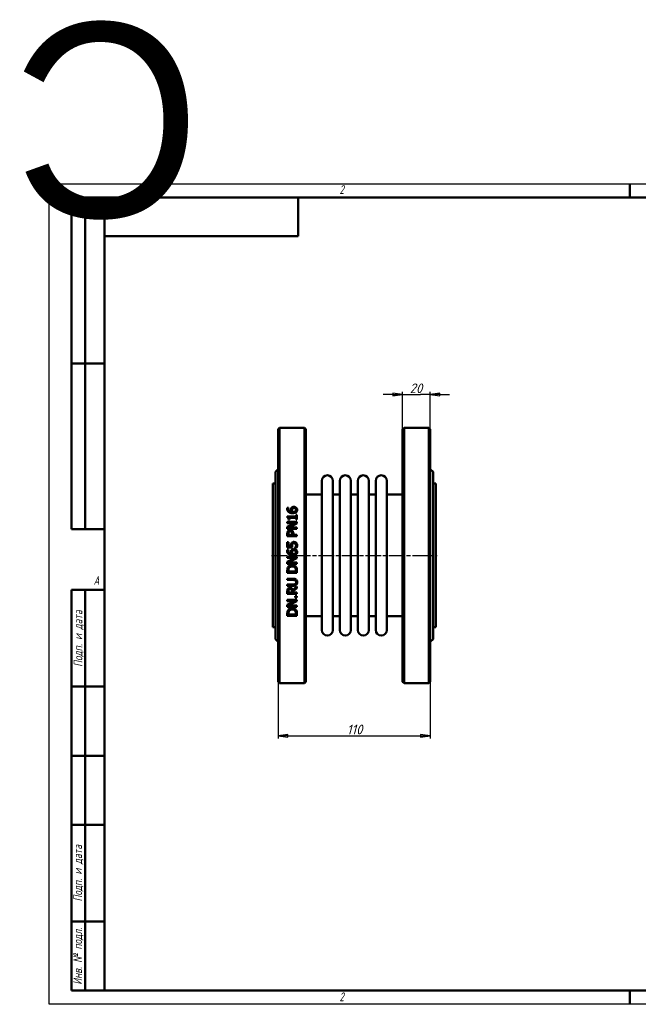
# Model space of a CAD drawing. Header units: millimetres. Extents: x -917 to 2465, y -139 to 713.
# Tile 2 of 4: x -21 to 426, y 0 to 713. Entities that reach past the tile are written whole.
import ezdxf
from ezdxf.enums import TextEntityAlignment as Align

# ---------------------------------------------------------------- set-up
doc = ezdxf.new("R2018")
doc.units = ezdxf.units.MM
doc.header["$LTSCALE"] = 2
doc.linetypes.add('CHAIN', pattern=[0.7087, 0.4724, -0.0591, 0.1181, -0.0591])
for name, color, linetype, lineweight in [('Видимый контур (ГОСТ)', 7, 'Continuous', 50), ('Кромка (ГОСТ)', 7, 'Continuous', 50), ('Обозначение (ГОСТ)', 7, 'Continuous', 25), ('Осевая линия (ГОСТ)', 7, 'Continuous', 25), ('Размер (ГОСТ)', 7, 'Continuous', 25), ('Эскизная геометрия (ГОСТ)', 7, 'Continuous', 50)]:
    doc.layers.add(name, color=color, linetype=linetype, lineweight=lineweight)
doc.styles.add('Альтернативный текст (ГОСТ)', font='arial.ttf', dxfattribs={"width": 0.8})
doc.styles.add('Обычный текст (ГОСТ)', font='GOST Common Italic.ttf')
doc.dimstyles.new('Обычный (ГОСТ)', dxfattribs={"dimscale": 2, "dimtxt": 3.5, "dimasz": 3.5, "dimexe": 1, "dimexo": 0, "dimgap": 0.5, "dimtad": 1, "dimtxsty": 'Обычный текст (ГОСТ)', "dimblk": 'Filled-1', "dimcen": 0.09, "dimdle": 15, "dimclrd": 256, "dimclre": 256, "dimclrt": 256, "dimazin": 2, "dimtfac": 0.714286, "dimtdec": 3, "dimtmove": 0, "dimatfit": 3, "dimfxl": 1, "dimtolj": 1, "dimlwd": 25, "dimlwe": 25, "dimarcsym": 0})

# ---------------------------------------------------------------- blocks, each defined once
blk = doc.blocks.new('Рамки ГОСТ - Рамка')
at = {"layer": 'Кромка (ГОСТ)', "lineweight": 25}
for p, q in [((0, 0), (0, 297)), ((0, 297), (420, 297)), ((420, 297), (420, 0)), ((420, 0), (0, 0))]:
    blk.add_line(p, q, dxfattribs=at)
at = {"layer": 'Кромка (ГОСТ)'}
for p, q in [((210, 292), (210, 297)), ((415, 292), (20, 292)), ((20, 292), (20, 5)), ((415, 5), (415, 292)), ((20, 5), (415, 5)), ((210, 5), (210, 0))]:
    blk.add_line(p, q, dxfattribs=at)
at = {"layer": 'Кромка (ГОСТ)', "char_height": 3.17, "attachment_point": 1, "style": 'Альтернативный текст (ГОСТ)'}
for s, insert, width in [('\\fGOST Common|b0|i1;{\\H3.1700;2}', (105, 296.5), 5.2328), ('\\fGOST Common|b0|i1;{\\H3.1700;1}', (315.02, 296.44), 5.2327), ('\\fGOST Common|b0|i1;{\\H3.1700;A}', (16, 155), 5.1335), ('\\fGOST Common|b0|i1;{\\H3.1700;A}', (416, 148.5), 5.0704), ('\\fGOST Common|b0|i1;{\\H3.1700;2}', (104.99, 4.3), 5.2328), ('\\fGOST Common|b0|i1;{\\H3.1700;1}', (315, 4.14), 6.6287)]:
    blk.add_mtext(s, dxfattribs=dict(at, insert=insert, width=width))
blk = doc.blocks.new('ГОСТ - Доп. графы 1')
at = {"layer": 'Эскизная геометрия (ГОСТ)'}
for p, q in [((-12, 0), (-12, 145)), ((-12, 145), (0, 145)), ((-7, 145), (-7, 0)), ((-12, 110), (-7, 110)), ((-7, 110), (0, 110)), ((-12, 85), (-7, 85)), ((-7, 85), (0, 85)), ((-12, 60), (-7, 60)), ((-7, 60), (0, 60)), ((-12, 25), (-7, 25)), ((-7, 25), (0, 25)), ((0, 0), (-12, 0))]:
    blk.add_line(p, q, dxfattribs=at)
at = {"layer": 'Обозначение (ГОСТ)', "char_height": 3.17, "attachment_point": 5, "rotation": 90, "style": 'Альтернативный текст (ГОСТ)'}
for s, insert, width in [('\\fGOST Common|b0|i1;{\\H3.1700;Подп. и дата}', (-9.37, 127.41), 34.7679), ('\\fGOST Common|b0|i1;{\\H3.1700;Подп. и дата}', (-9.5, 42.47), 35.1486), ('\\fGOST Common|b0|i1;{\\H3.1700;Инв. № подл.}', (-9.5, 12.41), 24.9618)]:
    blk.add_mtext(s, dxfattribs=dict(at, insert=insert, width=width))
at = {"layer": 'Обозначение (ГОСТ)', "lineweight": 30, "flags": 17}
for tag, p in [('Подп._и_дата_2', (-3.53, 127.51)), ('Инв._номер_дубликата', (-3.41, 97.47)), ('Взамен_инв._номера', (-3.46, 72.53)), ('Подп._и_дата_1', (-3.42, 42.35)), ('ИНВЕНТАРНЫЙ_НОМЕР', (-3.33, 12.68))]:
    blk.add_attdef(tag, text='', height=3.17, rotation=90, dxfattribs=at).set_placement(p, align=Align.MIDDLE_CENTER)
blk = doc.blocks.new('ГОСТ - Доп. графы 2')
at = {"layer": 'Эскизная геометрия (ГОСТ)'}
for p, q in [((-12, 0), (-12, 120)), ((-12, 120), (0, 120)), ((-7, 0), (-7, 120)), ((-12, 60), (0, 60)), ((0, 0), (-12, 0))]:
    blk.add_line(p, q, dxfattribs=at)
at = {"layer": 'Обозначение (ГОСТ)', "lineweight": 30, "flags": 17}
for tag, p in [('Первичная_применяемость', (-3.65, 90.03)), ('Справочный_номер', (-3.55, 30.02))]:
    blk.add_attdef(tag, text='', height=3.17, rotation=90, dxfattribs=at).set_placement(p, align=Align.MIDDLE_CENTER)
blk = doc.blocks.new('ГОСТ - Доп. графы 3')
at = {"layer": 'Эскизная геометрия (ГОСТ)'}
for p, q in [((0, 0), (70, 0)), ((70, 0), (70, -14)), ((70, -14), (0, -14))]:
    blk.add_line(p, q, dxfattribs=at)
at = {"layer": 'Обозначение (ГОСТ)', "lineweight": 30}
blk.add_attdef('ОБОЗНАЧЕНИЕ', text='', height=5, rotation=180, dxfattribs=at).set_placement((34.94, -6.97), align=Align.MIDDLE_CENTER)
blk = doc.blocks.new('Filled-1')
at = {"color": 0}
for p, q in [((0, 0), (-1, 0.14)), ((-1, 0.14), (-1, -0.14)), ((-1, 0), (0, 0)), ((-1, -0.14), (0, 0))]:
    blk.add_line(p, q, dxfattribs=at)
at = {"color": 0, "flags": 128}
blk.add_lwpolyline([(-1, -0.14), (0, 0), (-1, 0.14), (-1, -0.14)], dxfattribs=at)
at = {"color": 0}
blk.add_solid([(-1, -0.14), (0, 0), (-1, 0.14), (-1, -0.14)], dxfattribs=at)
blk = doc.blocks.new('*D9')
at = {"layer": 'Defpoints', "color": 0, "linetype": 'Continuous', "transparency": 16777216}
for p in [(165.7, 233.45), (275.7, 233.45), (275.7, 194.45)]:
    blk.add_point(p, dxfattribs=at)
at = {"layer": 'Размер (ГОСТ)', "linetype": 'Continuous', "lineweight": 25, "transparency": 16777216}
for p, q in [((165.7, 233.45), (165.7, 192.45)), ((275.7, 233.45), (275.7, 192.45)), ((172.7, 194.45), (268.7, 194.45))]:
    blk.add_line(p, q, dxfattribs=at)
at = {"layer": 'Размер (ГОСТ)', "linetype": 'Continuous', "lineweight": 25, "transparency": 16777216, "xscale": 7, "yscale": 7, "zscale": 7, "rotation": 180}
blk.add_blockref('Filled-1', (165.7, 194.45), dxfattribs=at)
at = {"layer": 'Размер (ГОСТ)', "linetype": 'Continuous', "lineweight": 25, "transparency": 16777216, "xscale": 7, "yscale": 7, "zscale": 7}
blk.add_blockref('Filled-1', (275.7, 194.45), dxfattribs=at)
at = {"layer": 'Размер (ГОСТ)', "linetype": 'Continuous', "lineweight": 25, "transparency": 16777216, "insert": (215.36, 202.45), "char_height": 7, "attachment_point": 1, "style": 'Обычный текст (ГОСТ)'}
blk.add_mtext('\\A1;110', dxfattribs=at)
blk = doc.blocks.new('*D14')
at = {"layer": 'Defpoints', "color": 0, "linetype": 'Continuous', "transparency": 16777216}
for p in [(275.7, 441.45), (255.7, 416.45), (275.7, 416.45)]:
    blk.add_point(p, dxfattribs=at)
at = {"layer": 'Размер (ГОСТ)', "linetype": 'Continuous', "lineweight": 25, "transparency": 16777216}
for p, q in [((255.7, 416.45), (255.7, 443.45)), ((275.7, 416.45), (275.7, 443.45)), ((248.7, 441.45), (241.7, 441.45)), ((255.7, 441.45), (262.7, 441.45)), ((262.7, 441.45), (268.7, 441.45)), ((275.7, 441.45), (268.7, 441.45)), ((282.7, 441.45), (289.7, 441.45))]:
    blk.add_line(p, q, dxfattribs=at)
at = {"layer": 'Размер (ГОСТ)', "linetype": 'Continuous', "lineweight": 25, "transparency": 16777216, "xscale": 7, "yscale": 7, "zscale": 7}
blk.add_blockref('Filled-1', (255.7, 441.45), dxfattribs=at)
at = {"layer": 'Размер (ГОСТ)', "linetype": 'Continuous', "lineweight": 25, "transparency": 16777216, "xscale": 7, "yscale": 7, "zscale": 7, "rotation": 180}
blk.add_blockref('Filled-1', (275.7, 441.45), dxfattribs=at)
at = {"layer": 'Размер (ГОСТ)', "linetype": 'Continuous', "lineweight": 25, "transparency": 16777216, "insert": (260.8, 449.45), "char_height": 7, "attachment_point": 1, "style": 'Обычный текст (ГОСТ)'}
blk.add_mtext('\\A1;20', dxfattribs=at)

msp = doc.modelspace()

# ---------------------------------------------------------------- linework, layer by layer
at = {"layer": 'Видимый контур (ГОСТ)'}
for p, q in [((165.697, 416.453), (166.697, 417.453)), ((165.697, 416.453), (165.697, 233.453)), ((166.697, 232.453), (166.697, 417.453)), ((166.697, 417.453), (184.697, 417.453)), ((184.697, 417.453), (184.697, 232.453)), ((185.697, 416.453), (184.697, 417.453)), ((185.697, 233.453), (185.697, 416.453)), ((255.697, 416.453), (256.697, 417.453)), ((255.697, 233.453), (255.697, 416.453)), ((256.697, 417.453), (274.697, 417.453)), ((256.697, 417.453), (256.697, 232.453)), ((274.697, 232.453), (274.697, 417.453)), ((275.697, 416.453), (274.697, 417.453)), ((275.697, 416.453), (275.697, 233.453)), ((163.697, 385.453), (165.697, 387.453)), ((163.697, 385.453), (163.697, 264.453)), ((277.697, 385.453), (275.697, 387.453)), ((277.697, 385.453), (277.697, 264.453)), ((197.197, 270.953), (197.197, 378.953)), ((205.197, 270.953), (205.197, 378.953)), ((210.197, 270.953), (210.197, 378.953)), ((218.197, 270.953), (218.197, 378.953)), ((223.197, 270.953), (223.197, 378.953)), ((231.197, 270.953), (231.197, 378.953)), ((236.197, 270.953), (236.197, 378.953)), ((244.197, 270.953), (244.197, 378.953)), ((161.697, 272.953), (161.697, 376.953)), ((161.697, 376.953), (163.697, 376.953)), ((277.697, 376.953), (279.697, 376.953)), ((279.697, 272.953), (279.697, 376.953)), ((185.697, 368.953), (196.197, 368.953)), ((206.197, 368.953), (209.197, 368.953)), ((219.197, 368.953), (222.197, 368.953)), ((232.197, 368.953), (235.197, 368.953)), ((245.197, 368.953), (255.697, 368.953)), ((172.204, 359.522), (173.106, 359.522)), ((173.106, 359.482), (173.106, 359.522)), ((172.216, 353.174), (172.216, 352.448)), ((172.216, 353.174), (178.524, 353.174)), ((173.832, 351.001), (173.191, 351.001)), ((173.832, 351.001), (173.832, 352.272)), ((178.524, 352.272), (173.832, 352.272)), ((178.524, 354.416), (178.524, 353.174)), ((178.524, 354.416), (179.238, 354.416)), ((178.524, 352.272), (178.524, 351.001)), ((179.238, 351.001), (178.524, 351.001)), ((179.238, 351.001), (179.238, 354.416)), ((172.238, 349.231), (179.238, 349.231)), ((172.238, 349.231), (172.238, 348.364)), ((177.781, 348.364), (172.238, 348.364)), ((177.781, 348.364), (172.238, 345.544)), ((172.238, 345.544), (172.238, 344.223)), ((179.238, 344.223), (172.238, 344.223)), ((173.203, 345.09), (179.238, 348.188)), ((173.203, 345.09), (179.238, 345.09)), ((179.238, 348.188), (179.238, 349.231)), ((179.238, 344.223), (179.238, 345.09)), ((172.238, 340.671), (172.238, 338.913)), ((179.238, 338.913), (172.238, 338.913)), ((173.044, 339.843), (173.044, 340.615)), ((173.044, 339.843), (175.835, 339.843)), ((175.835, 340.479), (175.835, 339.843)), ((176.629, 339.843), (176.629, 340.632)), ((176.629, 339.843), (179.238, 339.843)), ((179.238, 338.913), (179.238, 339.843)), ((172.204, 329.02), (173.106, 329.02)), ((172.238, 334.658), (172.238, 330.818)), ((172.238, 334.658), (173.061, 334.658)), ((175.846, 330.818), (172.238, 330.818)), ((173.061, 331.72), (173.061, 334.658)), ((173.061, 331.72), (174.927, 331.72)), ((173.106, 328.98), (173.106, 329.02)), ((177.996, 330.597), (177.996, 330.529)), ((178.989, 330.529), (177.996, 330.529)), ((172.238, 323.983), (179.238, 323.983)), ((172.238, 323.983), (172.238, 323.115)), ((177.781, 323.115), (172.238, 323.115)), ((177.781, 323.115), (172.238, 320.295)), ((173.203, 319.842), (179.238, 322.939)), ((179.238, 322.939), (179.238, 323.983)), ((172.238, 320.295), (172.238, 318.974)), ((179.238, 318.974), (172.238, 318.974)), ((172.238, 314.039), (172.238, 312.445)), ((173.044, 313.375), (173.044, 314.084)), ((173.203, 319.842), (179.238, 319.842)), ((178.433, 314.084), (178.433, 313.375)), ((179.238, 318.974), (179.238, 319.842)), ((179.238, 312.445), (179.238, 314.056)), ((179.238, 312.445), (172.238, 312.445)), ((172.238, 308.105), (172.238, 307.175)), ((172.238, 308.105), (176.606, 308.105)), ((176.629, 307.175), (172.238, 307.175)), ((173.044, 313.375), (178.433, 313.375)), ((172.238, 303.97), (176.606, 303.97)), ((172.238, 303.97), (172.238, 303.039)), ((176.606, 303.039), (172.238, 303.039)), ((179.238, 302.569), (176.192, 300.078)), ((176.453, 299.148), (179.238, 301.36)), ((179.238, 301.36), (179.238, 302.569)), ((172.238, 298.955), (172.238, 297.151)), ((179.238, 297.151), (172.238, 297.151)), ((172.238, 292.817), (172.238, 291.949)), ((172.238, 292.817), (179.238, 292.817)), ((173.044, 298.082), (173.044, 299.006)), ((173.044, 298.082), (175.676, 298.082)), ((175.676, 298.898), (175.676, 298.082)), ((176.453, 298.082), (176.453, 299.148)), ((176.453, 298.082), (179.238, 298.082)), ((177.9, 295.54), (179.238, 295.54)), ((177.9, 295.54), (177.9, 294.417)), ((179.238, 294.417), (177.9, 294.417)), ((179.238, 297.151), (179.238, 298.082)), ((179.238, 294.417), (179.238, 295.54)), ((179.238, 291.774), (179.238, 292.817)), ((177.781, 291.949), (172.238, 289.13)), ((177.781, 291.949), (172.238, 291.949)), ((172.238, 289.13), (172.238, 287.808)), ((179.238, 287.808), (172.238, 287.808)), ((173.203, 288.676), (179.238, 291.774)), ((173.203, 288.676), (179.238, 288.676)), ((179.238, 287.808), (179.238, 288.676)), ((172.238, 282.873), (172.238, 281.279)), ((179.238, 281.279), (172.238, 281.279)), ((173.044, 282.21), (173.044, 282.919)), ((173.044, 282.21), (178.433, 282.21)), ((178.433, 282.919), (178.433, 282.21)), ((179.238, 281.279), (179.238, 282.89)), ((185.697, 280.953), (196.197, 280.953)), ((206.197, 280.953), (209.197, 280.953)), ((219.197, 280.953), (222.197, 280.953)), ((232.197, 280.953), (235.197, 280.953)), ((245.197, 280.953), (255.697, 280.953)), ((161.697, 272.953), (163.697, 272.953)), ((277.697, 272.953), (279.697, 272.953)), ((163.697, 264.453), (165.697, 262.453)), ((277.697, 264.453), (275.697, 262.453)), ((165.697, 233.453), (166.697, 232.453)), ((166.697, 232.453), (184.697, 232.453)), ((185.697, 233.453), (184.697, 232.453)), ((255.697, 233.453), (256.697, 232.453)), ((256.697, 232.453), (274.697, 232.453)), ((275.697, 233.453), (274.697, 232.453))]:
    msp.add_line(p, q, dxfattribs=at)
for centre, radius, start, end in [((201.197, 378.953), 4, 0, 180), ((214.197, 378.953), 4, 0, 180), ((227.197, 378.953), 4, 0, 180), ((240.197, 378.953), 4, 0, 180), ((196.197, 369.953), 1, 270, 0), ((206.197, 369.953), 1, 180, 270), ((209.197, 369.953), 1, 270, 0), ((219.197, 369.953), 1, 180, 270), ((222.197, 369.953), 1, 270, 0), ((232.197, 369.953), 1, 180, 270), ((235.197, 369.953), 1, 270, 0), ((245.197, 369.953), 1, 180, 270), ((196.197, 279.953), 1, 0, 90), ((206.197, 279.953), 1, 90, 180), ((209.197, 279.953), 1, 0, 90), ((219.197, 279.953), 1, 90, 180), ((222.197, 279.953), 1, 0, 90), ((232.197, 279.953), 1, 90, 180), ((235.197, 279.953), 1, 0, 90), ((245.197, 279.953), 1, 90, 180), ((201.197, 270.953), 4, 180, 0), ((214.197, 270.953), 4, 180, 0), ((227.197, 270.953), 4, 180, 0), ((240.197, 270.953), 4, 180, 0)]:
    msp.add_arc(centre, radius, start, end, dxfattribs=at)
for points, knots in [([(172.108, 358.727), (172.108, 358.814), (172.11, 358.902), (172.133, 359.272), (172.174, 359.431), (172.204, 359.522)], [0, 0, 0, 0, 0.02802502, 0.02802502, 0.11964855, 0.11964855, 0.11964855, 0.11964855]), ([(173.237, 356.356), (172.976, 356.542), (172.759, 356.766), (172.465, 357.207), (172.342, 357.434), (172.149, 358.051), (172.108, 358.39), (172.108, 358.727)], [0, 0, 0, 0, 0.09824502, 0.09824502, 0.16624234, 0.16624234, 0.24220547, 0.24220547, 0.24220547, 0.24220547]), ([(173.106, 359.482), (173.064, 359.401), (173.03, 359.3), (172.946, 359.006), (172.919, 358.816), (172.919, 358.603)], [0, 0, 0, 0, 0.02911385, 0.02911385, 0.098908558, 0.098908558, 0.098908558, 0.098908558]), ([(172.919, 358.603), (172.919, 358.337), (172.96, 358.074), (173.151, 357.608), (173.281, 357.415), (173.596, 357.105), (173.808, 356.941), (174.485, 356.662), (174.876, 356.588), (175.256, 356.555)], [0, 0, 0, 0, 0.08538406, 0.08538406, 0.16004028, 0.16004028, 0.22238582, 0.22238582, 0.28904435, 0.28904435, 0.28904435, 0.28904435]), ([(174.768, 358.013), (174.768, 358.146), (174.775, 358.281), (174.799, 358.48), (174.81, 358.547), (174.851, 358.746), (174.888, 358.861), (175.011, 359.12), (175.093, 359.248), (175.182, 359.368)], [0, 0, 0, 0, 0.04288456, 0.04288456, 0.06437866, 0.06437866, 0.10815606, 0.10815606, 0.15498704, 0.15498704, 0.15498704, 0.15498704]), ([(175.256, 356.555), (175.16, 356.693), (175.075, 356.837), (174.899, 357.203), (174.855, 357.364), (174.79, 357.614), (174.768, 357.813), (174.768, 358.013)], [0, 0, 0, 0, 0.05269155, 0.05269155, 0.12828179, 0.12828179, 0.38944735, 0.38944735, 0.38944735, 0.38944735]), ([(175.182, 359.368), (175.277, 359.495), (175.388, 359.609), (175.68, 359.834), (175.841, 359.912), (176.133, 360.025), (176.304, 360.067), (176.64, 360.118), (176.805, 360.129), (176.969, 360.129)], [0, 0, 0, 0, 0.04988144, 0.04988144, 0.11390367, 0.11390367, 0.1944168, 0.1944168, 0.26928335, 0.26928335, 0.26928335, 0.26928335]), ([(175.789, 358.699), (175.722, 358.613), (175.67, 358.52), (175.554, 358.202), (175.546, 357.939), (175.546, 357.803)], [0, 0, 0, 0, 0.03419039, 0.03419039, 0.10833028, 0.10833028, 0.10833028, 0.10833028]), ([(175.546, 357.803), (175.546, 357.679), (175.556, 357.555), (175.601, 357.305), (175.636, 357.182), (175.746, 356.885), (175.831, 356.716), (175.931, 356.555)], [0, 0, 0, 0, 0.03978022, 0.03978022, 0.08146799, 0.08146799, 0.14234425, 0.14234425, 0.14234425, 0.14234425]), ([(177.009, 359.176), (176.832, 359.176), (176.649, 359.161), (176.332, 359.087), (176.214, 359.038), (175.986, 358.904), (175.88, 358.809), (175.789, 358.699)], [0, 0, 0, 0, 0.05298557, 0.05298557, 0.09811986, 0.09811986, 0.15370601, 0.15370601, 0.15370601, 0.15370601]), ([(175.931, 356.555), (175.997, 356.551), (176.063, 356.547), (176.155, 356.542), (176.235, 356.538), (176.374, 356.538)], [0, 0, 0, 0, 0.019767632, 0.019767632, 0.027673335, 0.027673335, 0.027673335, 0.027673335]), ([(176.374, 356.538), (176.624, 356.538), (176.889, 356.55), (177.572, 356.653), (177.82, 356.772), (178.069, 356.913), (178.151, 356.97), (178.223, 357.037)], [0, 0, 0, 0, 0.07513925, 0.07513925, 0.20736208, 0.20736208, 0.27764824, 0.27764824, 0.27764824, 0.27764824]), ([(176.969, 360.129), (177.158, 360.129), (177.345, 360.112), (177.917, 360), (178.197, 359.857), (178.504, 359.666), (178.622, 359.575), (178.728, 359.47)], [0, 0, 0, 0, 0.05647198, 0.05647198, 0.17538173, 0.17538173, 0.261266, 0.261266, 0.261266, 0.261266]), ([(178.62, 357.911), (178.62, 358.086), (178.591, 358.259), (178.459, 358.562), (178.37, 358.685), (178.172, 358.87), (178.047, 358.967), (177.717, 359.094), (177.579, 359.126), (177.299, 359.167), (177.153, 359.176), (177.009, 359.176)], [0, 0, 0, 0, 0.05628577, 0.05628577, 0.10524012, 0.10524012, 0.14030862, 0.14030862, 0.16311072, 0.16311072, 0.18642809, 0.18642809, 0.18642809, 0.18642809]), ([(178.223, 357.037), (178.315, 357.119), (178.398, 357.212), (178.486, 357.354), (178.542, 357.449), (178.608, 357.699), (178.62, 357.804), (178.62, 357.911)], [0, 0, 0, 0, 0.038112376, 0.038112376, 0.052546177, 0.052546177, 0.062676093, 0.062676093, 0.062676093, 0.062676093]), ([(178.728, 359.47), (178.867, 359.336), (178.987, 359.189), (179.152, 358.917), (179.232, 358.764), (179.358, 358.35), (179.386, 358.128), (179.386, 357.905)], [0, 0, 0, 0, 0.06017167, 0.06017167, 0.1007236, 0.1007236, 0.14413865, 0.14413865, 0.14413865, 0.14413865]), ([(179.386, 357.905), (179.386, 357.75), (179.373, 357.596), (179.315, 357.291), (179.271, 357.144), (179.158, 356.886), (179.095, 356.775), (178.942, 356.558), (178.852, 356.456), (178.751, 356.362)], [0, 0, 0, 0, 0.04962549, 0.04962549, 0.09900707, 0.09900707, 0.13976934, 0.13976934, 0.18285895, 0.18285895, 0.18285895, 0.18285895]), ([(173.191, 351.001), (173.191, 351.204), (173.179, 351.422), (173.099, 351.845), (173.036, 351.991), (172.918, 352.167), (172.853, 352.23), (172.703, 352.328), (172.623, 352.364), (172.435, 352.421), (172.325, 352.439), (172.216, 352.448)], [0, 0, 0, 0, 0.06343508, 0.06343508, 0.13438536, 0.13438536, 0.18789812, 0.18789812, 0.23790281, 0.23790281, 0.30021586, 0.30021586, 0.30021586, 0.30021586]), ([(176.164, 355.59), (175.815, 355.59), (175.464, 355.611), (174.539, 355.742), (174.151, 355.879), (173.681, 356.076), (173.45, 356.203), (173.237, 356.356)], [0, 0, 0, 0, 0.10454147, 0.10454147, 0.28052485, 0.28052485, 0.47230178, 0.47230178, 0.47230178, 0.47230178]), ([(178.751, 356.362), (178.614, 356.232), (178.459, 356.123), (178.032, 355.888), (177.78, 355.808), (177.419, 355.701), (177.166, 355.656), (176.667, 355.601), (176.413, 355.59), (176.164, 355.59)], [0, 0, 0, 0, 0.05819384, 0.05819384, 0.14845236, 0.14845236, 0.32968762, 0.32968762, 0.50881359, 0.50881359, 0.50881359, 0.50881359]), ([(172.238, 340.671), (172.238, 340.871), (172.246, 341.075), (172.288, 341.487), (172.321, 341.671), (172.432, 342.073), (172.533, 342.299), (172.675, 342.504)], [0, 0, 0, 0, 0.06064337, 0.06064337, 0.12628312, 0.12628312, 0.22353134, 0.22353134, 0.22353134, 0.22353134]), ([(172.675, 342.504), (172.767, 342.638), (172.873, 342.76), (173.132, 342.988), (173.29, 343.093), (173.598, 343.231), (173.747, 343.274), (174.047, 343.327), (174.198, 343.338), (174.349, 343.338)], [0, 0, 0, 0, 0.04944099, 0.04944099, 0.1042737, 0.1042737, 0.15068152, 0.15068152, 0.19566642, 0.19566642, 0.19566642, 0.19566642]), ([(174.377, 342.368), (174.186, 342.368), (173.993, 342.342), (173.705, 342.229), (173.606, 342.171), (173.437, 342.028), (173.368, 341.95), (173.311, 341.863)], [0, 0, 0, 0, 0.05740572, 0.05740572, 0.09271543, 0.09271543, 0.12448403, 0.12448403, 0.12448403, 0.12448403]), ([(174.349, 343.338), (174.564, 343.338), (174.776, 343.31), (175.17, 343.2), (175.355, 343.123), (175.662, 342.94), (175.789, 342.841), (175.903, 342.725)], [0, 0, 0, 0, 0.06469454, 0.06469454, 0.12278152, 0.12278152, 0.17169396, 0.17169396, 0.17169396, 0.17169396]), ([(175.415, 341.97), (175.335, 342.05), (175.247, 342.122), (175.038, 342.248), (174.921, 342.294), (174.658, 342.355), (174.516, 342.368), (174.377, 342.368)], [0, 0, 0, 0, 0.03415115, 0.03415115, 0.07382185, 0.07382185, 0.11564064, 0.11564064, 0.11564064, 0.11564064]), ([(175.903, 342.725), (176.076, 342.549), (176.219, 342.351), (176.464, 341.868), (176.524, 341.633), (176.61, 341.2), (176.629, 340.91), (176.629, 340.632)], [0, 0, 0, 0, 0.07488361, 0.07488361, 0.16496229, 0.16496229, 0.31944028, 0.31944028, 0.31944028, 0.31944028]), ([(173.311, 341.863), (173.231, 341.743), (173.174, 341.612), (173.098, 341.348), (173.044, 341.097), (173.044, 340.615)], [0, 0, 0, 0, 0.043625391, 0.043625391, 0.08371288, 0.08371288, 0.08371288, 0.08371288]), ([(175.835, 340.479), (175.835, 340.654), (175.828, 340.837), (175.783, 341.266), (175.741, 341.412), (175.689, 341.572), (175.649, 341.66), (175.548, 341.827), (175.486, 341.903), (175.415, 341.97)], [0, 0, 0, 0, 0.0533584, 0.0533584, 0.13131553, 0.13131553, 0.23727529, 0.23727529, 0.34415482, 0.34415482, 0.34415482, 0.34415482]), ([(172.108, 328.226), (172.108, 328.363), (172.114, 328.502), (172.137, 328.729), (172.156, 328.876), (172.204, 329.02)], [0, 0, 0, 0, 0.041213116, 0.041213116, 0.068450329, 0.068450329, 0.068450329, 0.068450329]), ([(173.237, 325.855), (172.954, 326.056), (172.72, 326.305), (172.419, 326.79), (172.293, 327.039), (172.137, 327.654), (172.108, 327.94), (172.108, 328.226)], [0, 0, 0, 0, 0.10429082, 0.10429082, 0.17139475, 0.17139475, 0.22652246, 0.22652246, 0.22652246, 0.22652246]), ([(173.106, 328.98), (173.056, 328.883), (173.015, 328.754), (172.961, 328.542), (172.919, 328.364), (172.919, 328.101)], [0, 0, 0, 0, 0.032919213, 0.032919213, 0.056127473, 0.056127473, 0.056127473, 0.056127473]), ([(172.919, 328.101), (172.919, 327.841), (172.958, 327.584), (173.139, 327.127), (173.265, 326.937), (173.587, 326.606), (173.794, 326.455), (174.44, 326.169), (174.856, 326.088), (175.256, 326.053)], [0, 0, 0, 0, 0.07800875, 0.07800875, 0.14761563, 0.14761563, 0.21662202, 0.21662202, 0.30783993, 0.30783993, 0.30783993, 0.30783993]), ([(174.768, 327.511), (174.768, 327.73), (174.786, 327.959), (174.857, 328.257), (174.89, 328.369), (175.024, 328.638), (175.1, 328.756), (175.182, 328.867)], [0, 0, 0, 0, 0.06581809, 0.06581809, 0.09189462, 0.09189462, 0.11415593, 0.11415593, 0.11415593, 0.11415593]), ([(174.887, 332.355), (174.887, 332.572), (174.898, 332.798), (174.964, 333.265), (175.015, 333.415), (175.122, 333.681), (175.215, 333.835), (175.324, 333.978)], [0, 0, 0, 0, 0.06512093, 0.06512093, 0.14179158, 0.14179158, 0.27053132, 0.27053132, 0.27053132, 0.27053132]), ([(174.927, 331.72), (174.914, 331.82), (174.904, 331.921), (174.893, 332.1), (174.887, 332.227), (174.887, 332.355)], [0, 0, 0, 0, 0.030358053, 0.030358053, 0.054102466, 0.054102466, 0.054102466, 0.054102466]), ([(175.182, 328.867), (175.323, 329.055), (175.494, 329.209), (175.805, 329.392), (175.989, 329.485), (176.492, 329.605), (176.732, 329.627), (176.969, 329.627)], [0, 0, 0, 0, 0.07045603, 0.07045603, 0.10838969, 0.10838969, 0.14069797, 0.14069797, 0.14069797, 0.14069797]), ([(175.324, 333.978), (175.437, 334.127), (175.569, 334.255), (175.972, 334.534), (176.207, 334.601), (176.555, 334.681), (176.79, 334.698), (177.015, 334.698)], [0, 0, 0, 0, 0.05617323, 0.05617323, 0.1472745, 0.1472745, 0.30237119, 0.30237119, 0.30237119, 0.30237119]), ([(175.789, 328.197), (175.706, 328.092), (175.646, 327.974), (175.606, 327.83), (175.595, 327.788), (175.557, 327.577), (175.546, 327.439), (175.546, 327.301)], [0, 0, 0, 0, 0.040359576, 0.040359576, 0.045039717, 0.045039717, 0.053499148, 0.053499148, 0.053499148, 0.053499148]), ([(175.999, 333.348), (175.911, 333.249), (175.846, 333.135), (175.709, 332.775), (175.676, 332.479), (175.676, 332.202)], [0, 0, 0, 0, 0.03994281, 0.03994281, 0.11572535, 0.11572535, 0.11572535, 0.11572535]), ([(175.676, 332.202), (175.676, 332.013), (175.687, 331.824), (175.741, 331.35), (175.805, 331.006), (175.846, 330.818)], [0, 0, 0, 0, 0.05702933, 0.05702933, 0.14333061, 0.14333061, 0.14333061, 0.14333061]), ([(177.009, 328.674), (176.754, 328.674), (176.502, 328.644), (176.213, 328.532), (176.116, 328.487), (175.93, 328.35), (175.856, 328.278), (175.789, 328.197)], [0, 0, 0, 0, 0.07659632, 0.07659632, 0.10326947, 0.10326947, 0.12539101, 0.12539101, 0.12539101, 0.12539101]), ([(177.009, 333.745), (176.795, 333.745), (176.583, 333.72), (176.357, 333.627), (176.272, 333.588), (176.112, 333.469), (176.052, 333.412), (175.999, 333.348)], [0, 0, 0, 0, 0.064172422, 0.064172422, 0.082278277, 0.082278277, 0.095237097, 0.095237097, 0.095237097, 0.095237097]), ([(176.969, 329.627), (177.309, 329.627), (177.641, 329.574), (178.062, 329.411), (178.22, 329.342), (178.508, 329.161), (178.623, 329.071), (178.728, 328.969)], [0, 0, 0, 0, 0.10178978, 0.10178978, 0.13553813, 0.13553813, 0.16090286, 0.16090286, 0.16090286, 0.16090286]), ([(178.149, 333.388), (178.029, 333.488), (177.895, 333.566), (177.592, 333.684), (177.363, 333.745), (177.009, 333.745)], [0, 0, 0, 0, 0.047071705, 0.047071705, 0.097681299, 0.097681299, 0.097681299, 0.097681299]), ([(178.62, 327.409), (178.62, 327.577), (178.594, 327.742), (178.474, 328.033), (178.393, 328.152), (178.163, 328.386), (178.025, 328.469), (177.626, 328.635), (177.32, 328.674), (177.009, 328.674)], [0, 0, 0, 0, 0.05038717, 0.05038717, 0.09444808, 0.09444808, 0.1486837, 0.1486837, 0.24955134, 0.24955134, 0.24955134, 0.24955134]), ([(177.015, 334.698), (177.456, 334.698), (177.775, 334.606), (178.249, 334.42), (178.49, 334.274), (178.699, 334.08)], [0, 0, 0, 0, 0.13244883, 0.13244883, 0.30239015, 0.30239015, 0.30239015, 0.30239015]), ([(177.996, 330.597), (178.055, 330.677), (178.115, 330.784), (178.22, 330.989), (178.291, 331.137), (178.37, 331.351)], [0, 0, 0, 0, 0.029791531, 0.029791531, 0.059049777, 0.059049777, 0.059049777, 0.059049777]), ([(178.575, 332.378), (178.575, 332.53), (178.553, 332.679), (178.495, 332.867), (178.477, 332.923), (178.417, 333.058), (178.375, 333.13), (178.274, 333.267), (178.215, 333.331), (178.149, 333.388)], [0, 0, 0, 0, 0.04581024, 0.04581024, 0.058944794, 0.058944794, 0.076247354, 0.076247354, 0.094193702, 0.094193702, 0.094193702, 0.094193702]), ([(178.37, 331.351), (178.42, 331.494), (178.466, 331.642), (178.535, 331.913), (178.575, 332.092), (178.575, 332.378)], [0, 0, 0, 0, 0.045230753, 0.045230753, 0.084159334, 0.084159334, 0.084159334, 0.084159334]), ([(178.699, 334.08), (178.875, 333.917), (179.014, 333.726), (179.193, 333.378), (179.268, 333.203), (179.366, 332.771), (179.386, 332.566), (179.386, 332.361)], [0, 0, 0, 0, 0.07196314, 0.07196314, 0.11763918, 0.11763918, 0.15692058, 0.15692058, 0.15692058, 0.15692058]), ([(178.728, 328.969), (178.914, 328.789), (179.067, 328.585), (179.249, 328.208), (179.3, 328.06), (179.37, 327.739), (179.386, 327.572), (179.386, 327.403)], [0, 0, 0, 0, 0.07759244, 0.07759244, 0.12557878, 0.12557878, 0.17616988, 0.17616988, 0.17616988, 0.17616988]), ([(179.386, 332.361), (179.386, 332.134), (179.369, 331.909), (179.282, 331.348), (179.175, 330.908), (178.989, 330.529)], [0, 0, 0, 0, 0.06825234, 0.06825234, 0.1707885, 0.1707885, 0.1707885, 0.1707885]), ([(176.164, 325.089), (175.613, 325.089), (175.05, 325.14), (174.204, 325.356), (173.714, 325.512), (173.237, 325.855)], [0, 0, 0, 0, 0.16525331, 0.16525331, 0.26192132, 0.26192132, 0.26192132, 0.26192132]), ([(175.256, 326.053), (175.111, 326.262), (174.99, 326.486), (174.853, 326.855), (174.768, 327.115), (174.768, 327.511)], [0, 0, 0, 0, 0.07641424, 0.07641424, 0.11789282, 0.11789282, 0.11789282, 0.11789282]), ([(175.546, 327.301), (175.546, 327.096), (175.574, 326.896), (175.678, 326.55), (175.761, 326.326), (175.931, 326.053)], [0, 0, 0, 0, 0.06145032, 0.06145032, 0.10835004, 0.10835004, 0.10835004, 0.10835004]), ([(175.931, 326.053), (175.997, 326.049), (176.064, 326.046), (176.155, 326.04), (176.236, 326.036), (176.374, 326.036)], [0, 0, 0, 0, 0.019866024, 0.019866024, 0.027514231, 0.027514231, 0.027514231, 0.027514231]), ([(178.751, 325.86), (178.559, 325.677), (178.331, 325.537), (177.898, 325.343), (177.636, 325.244), (176.895, 325.112), (176.523, 325.089), (176.164, 325.089)], [0, 0, 0, 0, 0.0794842, 0.0794842, 0.1423781, 0.1423781, 0.19975926, 0.19975926, 0.19975926, 0.19975926]), ([(176.374, 326.036), (176.784, 326.036), (177.205, 326.07), (177.631, 326.205), (177.787, 326.259), (178.039, 326.392), (178.138, 326.457), (178.223, 326.535)], [0, 0, 0, 0, 0.12302562, 0.12302562, 0.15434433, 0.15434433, 0.17560547, 0.17560547, 0.17560547, 0.17560547]), ([(178.223, 326.535), (178.338, 326.638), (178.441, 326.759), (178.554, 326.99), (178.579, 327.082), (178.611, 327.232), (178.62, 327.32), (178.62, 327.409)], [0, 0, 0, 0, 0.04625988, 0.04625988, 0.07700342, 0.07700342, 0.11911595, 0.11911595, 0.11911595, 0.11911595]), ([(179.386, 327.403), (179.386, 327.139), (179.348, 326.878), (179.208, 326.484), (179.14, 326.347), (178.968, 326.086), (178.866, 325.968), (178.751, 325.86)], [0, 0, 0, 0, 0.07935919, 0.07935919, 0.12555411, 0.12555411, 0.17275231, 0.17275231, 0.17275231, 0.17275231]), ([(172.238, 314.039), (172.238, 314.343), (172.249, 314.667), (172.315, 315.304), (172.365, 315.528), (172.512, 316.017), (172.63, 316.296), (172.794, 316.546)], [0, 0, 0, 0, 0.0920426, 0.0920426, 0.19330783, 0.19330783, 0.33527255, 0.33527255, 0.33527255, 0.33527255]), ([(172.794, 316.546), (172.954, 316.787), (173.144, 317.001), (173.584, 317.372), (173.894, 317.582), (174.767, 317.901), (175.258, 317.964), (175.744, 317.964)], [0, 0, 0, 0, 0.08695322, 0.08695322, 0.17301383, 0.17301383, 0.26747226, 0.26747226, 0.26747226, 0.26747226]), ([(173.464, 315.933), (173.347, 315.736), (173.255, 315.528), (173.121, 315.081), (173.044, 314.723), (173.044, 314.084)], [0, 0, 0, 0, 0.06902423, 0.06902423, 0.14063214, 0.14063214, 0.14063214, 0.14063214]), ([(175.733, 316.994), (175.312, 316.994), (174.881, 316.939), (174.279, 316.701), (174.082, 316.589), (173.73, 316.3), (173.583, 316.128), (173.464, 315.933)], [0, 0, 0, 0, 0.12620827, 0.12620827, 0.19419528, 0.19419528, 0.26280615, 0.26280615, 0.26280615, 0.26280615]), ([(177.968, 316.018), (177.851, 316.192), (177.712, 316.345), (177.264, 316.702), (176.97, 316.81), (176.439, 316.961), (176.079, 316.994), (175.733, 316.994)], [0, 0, 0, 0, 0.06291658, 0.06291658, 0.17208884, 0.17208884, 0.35586392, 0.35586392, 0.35586392, 0.35586392]), ([(175.744, 317.964), (176.208, 317.964), (176.664, 317.896), (177.479, 317.599), (177.773, 317.419), (178.25, 317.066), (178.487, 316.822), (178.677, 316.535)], [0, 0, 0, 0, 0.13920886, 0.13920886, 0.2600493, 0.2600493, 0.42821585, 0.42821585, 0.42821585, 0.42821585]), ([(178.433, 314.084), (178.433, 314.295), (178.424, 314.51), (178.366, 315.075), (178.307, 315.288), (178.215, 315.596), (178.11, 315.816), (177.968, 316.018)], [0, 0, 0, 0, 0.06375945, 0.06375945, 0.17153845, 0.17153845, 0.53227426, 0.53227426, 0.53227426, 0.53227426]), ([(178.677, 316.535), (178.839, 316.277), (178.97, 316.002), (179.126, 315.493), (179.238, 315.033), (179.238, 314.056)], [0, 0, 0, 0, 0.09156004, 0.09156004, 0.16046665, 0.16046665, 0.16046665, 0.16046665]), ([(176.606, 308.105), (176.977, 308.105), (177.368, 308.077), (177.916, 307.947), (178.095, 307.888), (178.448, 307.697), (178.603, 307.578), (178.739, 307.436)], [0, 0, 0, 0, 0.11109012, 0.11109012, 0.16868422, 0.16868422, 0.22496269, 0.22496269, 0.22496269, 0.22496269]), ([(178.019, 306.874), (177.909, 306.947), (177.791, 307.005), (177.57, 307.081), (177.447, 307.115), (177.05, 307.166), (176.833, 307.175), (176.629, 307.175)], [0, 0, 0, 0, 0.03985296, 0.03985296, 0.07012451, 0.07012451, 0.10170191, 0.10170191, 0.10170191, 0.10170191]), ([(178.592, 305.569), (178.592, 305.712), (178.58, 305.855), (178.513, 306.202), (178.452, 306.342), (178.37, 306.507), (178.316, 306.592), (178.184, 306.748), (178.106, 306.816), (178.019, 306.874)], [0, 0, 0, 0, 0.04376964, 0.04376964, 0.10813319, 0.10813319, 0.1845665, 0.1845665, 0.26372702, 0.26372702, 0.26372702, 0.26372702]), ([(178.739, 307.436), (178.903, 307.269), (179.037, 307.08), (179.237, 306.665), (179.294, 306.464), (179.371, 306.041), (179.386, 305.801), (179.386, 305.569)], [0, 0, 0, 0, 0.07095565, 0.07095565, 0.14057723, 0.14057723, 0.22238699, 0.22238699, 0.22238699, 0.22238699]), ([(172.238, 298.955), (172.238, 299.145), (172.243, 299.34), (172.267, 299.685), (172.286, 299.877), (172.366, 300.282), (172.466, 300.517), (172.607, 300.736)], [0, 0, 0, 0, 0.05926513, 0.05926513, 0.1077895, 0.1077895, 0.18863139, 0.18863139, 0.18863139, 0.18863139]), ([(172.607, 300.736), (172.688, 300.862), (172.783, 300.977), (173.035, 301.212), (173.176, 301.298), (173.408, 301.417), (173.551, 301.463), (173.844, 301.519), (173.992, 301.53), (174.139, 301.53)], [0, 0, 0, 0, 0.04587689, 0.04587689, 0.10508614, 0.10508614, 0.18523371, 0.18523371, 0.26322277, 0.26322277, 0.26322277, 0.26322277]), ([(173.282, 300.118), (173.213, 300.013), (173.163, 299.898), (173.094, 299.66), (173.044, 299.434), (173.044, 299.006)], [0, 0, 0, 0, 0.038838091, 0.038838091, 0.076926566, 0.076926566, 0.076926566, 0.076926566]), ([(174.212, 300.56), (174.06, 300.56), (173.907, 300.54), (173.641, 300.447), (173.557, 300.394), (173.416, 300.288), (173.343, 300.208), (173.282, 300.118)], [0, 0, 0, 0, 0.04584336, 0.04584336, 0.0849971, 0.0849971, 0.14927977, 0.14927977, 0.14927977, 0.14927977]), ([(174.139, 301.53), (174.382, 301.53), (174.624, 301.501), (175.141, 301.34), (175.347, 301.205), (175.67, 300.938), (175.812, 300.778), (176.038, 300.436), (176.124, 300.26), (176.192, 300.078)], [0, 0, 0, 0, 0.07294238, 0.07294238, 0.16302129, 0.16302129, 0.25983388, 0.25983388, 0.3482213, 0.3482213, 0.3482213, 0.3482213]), ([(175.313, 300.163), (175.244, 300.236), (175.168, 300.299), (174.984, 300.413), (174.851, 300.475), (174.518, 300.548), (174.364, 300.56), (174.212, 300.56)], [0, 0, 0, 0, 0.030525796, 0.030525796, 0.065506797, 0.065506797, 0.093393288, 0.093393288, 0.093393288, 0.093393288]), ([(175.676, 298.898), (175.676, 299.029), (175.67, 299.161), (175.643, 299.435), (175.619, 299.575), (175.567, 299.768), (175.533, 299.854), (175.44, 300.019), (175.382, 300.095), (175.313, 300.163)], [0, 0, 0, 0, 0.04091169, 0.04091169, 0.08575303, 0.08575303, 0.12466336, 0.12466336, 0.16478831, 0.16478831, 0.16478831, 0.16478831]), ([(176.606, 303.97), (176.865, 303.97), (177.159, 303.983), (177.472, 304.041), (177.583, 304.064), (177.823, 304.156), (177.924, 304.208), (178.019, 304.27)], [0, 0, 0, 0, 0.07775032, 0.07775032, 0.09511781, 0.09511781, 0.10906358, 0.10906358, 0.10906358, 0.10906358]), ([(178.739, 303.709), (178.613, 303.58), (178.471, 303.47), (178.113, 303.264), (177.915, 303.198), (177.55, 303.11), (177.366, 303.082), (176.994, 303.047), (176.798, 303.039), (176.606, 303.039)], [0, 0, 0, 0, 0.05488561, 0.05488561, 0.12487119, 0.12487119, 0.19065192, 0.19065192, 0.26009426, 0.26009426, 0.26009426, 0.26009426]), ([(178.019, 304.27), (178.144, 304.353), (178.249, 304.456), (178.407, 304.684), (178.477, 304.82), (178.574, 305.188), (178.592, 305.381), (178.592, 305.569)], [0, 0, 0, 0, 0.04543272, 0.04543272, 0.08463355, 0.08463355, 0.12319782, 0.12319782, 0.12319782, 0.12319782]), ([(179.386, 305.569), (179.386, 305.372), (179.373, 305.172), (179.31, 304.759), (179.259, 304.579), (179.147, 304.29), (179.085, 304.164), (178.931, 303.923), (178.842, 303.811), (178.739, 303.709)], [0, 0, 0, 0, 0.06064432, 0.06064432, 0.12815463, 0.12815463, 0.18446977, 0.18446977, 0.24180893, 0.24180893, 0.24180893, 0.24180893]), ([(172.238, 282.873), (172.238, 283.162), (172.248, 283.468), (172.312, 284.134), (172.365, 284.348), (172.485, 284.785), (172.61, 285.101), (172.794, 285.381)], [0, 0, 0, 0, 0.09736074, 0.09736074, 0.22380983, 0.22380983, 0.54835784, 0.54835784, 0.54835784, 0.54835784]), ([(172.794, 285.381), (172.935, 285.592), (173.1, 285.786), (173.562, 286.201), (173.824, 286.349), (174.29, 286.578), (174.591, 286.671), (175.181, 286.778), (175.463, 286.799), (175.744, 286.799)], [0, 0, 0, 0, 0.08177838, 0.08177838, 0.19506855, 0.19506855, 0.36798974, 0.36798974, 0.52000141, 0.52000141, 0.52000141, 0.52000141]), ([(175.733, 285.829), (175.473, 285.829), (175.211, 285.808), (174.649, 285.694), (174.358, 285.586), (173.96, 285.33), (173.834, 285.226), (173.623, 285.002), (173.538, 284.888), (173.464, 284.768)], [0, 0, 0, 0, 0.07788191, 0.07788191, 0.17288301, 0.17288301, 0.22475728, 0.22475728, 0.27071958, 0.27071958, 0.27071958, 0.27071958]), ([(177.968, 284.853), (177.864, 285.007), (177.74, 285.148), (177.409, 285.429), (177.218, 285.533), (176.846, 285.691), (176.622, 285.747), (176.177, 285.815), (175.953, 285.829), (175.733, 285.829)], [0, 0, 0, 0, 0.06007305, 0.06007305, 0.13614959, 0.13614959, 0.23304734, 0.23304734, 0.32592475, 0.32592475, 0.32592475, 0.32592475]), ([(175.744, 286.799), (176.03, 286.799), (176.313, 286.773), (177.112, 286.608), (177.48, 286.419), (177.928, 286.149), (178.119, 286.004), (178.437, 285.693), (178.566, 285.537), (178.677, 285.369)], [0, 0, 0, 0, 0.08563689, 0.08563689, 0.24582516, 0.24582516, 0.38544174, 0.38544174, 0.50612629, 0.50612629, 0.50612629, 0.50612629]), ([(178.677, 285.369), (178.813, 285.153), (178.926, 284.927), (179.107, 284.424), (179.238, 283.942), (179.238, 282.89)], [0, 0, 0, 0, 0.08255172, 0.08255172, 0.17630577, 0.17630577, 0.17630577, 0.17630577]), ([(173.464, 284.768), (173.366, 284.603), (173.287, 284.431), (173.129, 283.976), (173.044, 283.59), (173.044, 282.919)], [0, 0, 0, 0, 0.06225399, 0.06225399, 0.15926898, 0.15926898, 0.15926898, 0.15926898]), ([(178.433, 282.919), (178.433, 283.116), (178.425, 283.317), (178.382, 283.773), (178.347, 283.948), (178.261, 284.328), (178.144, 284.601), (177.968, 284.853)], [0, 0, 0, 0, 0.0665342, 0.0665342, 0.15353223, 0.15353223, 0.43789845, 0.43789845, 0.43789845, 0.43789845])]:
    msp.add_open_spline(points, degree=3, knots=knots, dxfattribs=at)
at = {"layer": 'Осевая линия (ГОСТ)', "linetype": 'CHAIN', "ltscale": 11.993792}
msp.add_line((160.697, 324.953), (280.697, 324.953), dxfattribs=at)

# ---------------------------------------------------------------- block references
ref = msp.add_blockref('ГОСТ - Доп. графы 3', (40, 584), dxfattribs=dict(xscale=2, yscale=2, zscale=2))
lines = msp.add_mtext('CB-3232P-F', dxfattribs={"layer": 'Обозначение (ГОСТ)', "insert": (109.884, 570.065), "char_height": 140.2497, "attachment_point": 1, "rotation": 180})
ref.add_attrib('ОБОЗНАЧЕНИЕ', '', (109.884, 570.065)).embed_mtext(lines)
at = {"xscale": 2, "yscale": 2, "zscale": 2}
for name, p in [('Рамки ГОСТ - Рамка', (0, 0)), ('ГОСТ - Доп. графы 2', (40, 344)), ('ГОСТ - Доп. графы 1', (40, 10))]:
    msp.add_blockref(name, p, dxfattribs=at)

# ---------------------------------------------------------------- dimensions: what is measured, and where the dimension line sits
at = {"layer": 'Размер (ГОСТ)', "linetype": 'Continuous', "lineweight": 25}
for base, p1, p2, override, picture, middle in [((275.697, 441.453), (255.697, 416.453), (275.697, 416.453), {"dimgap": 0.5, "dimdec": 2, "dimtol": 0, "dimlim": 0, "dimtp": 0, "dimtm": 0, "dimtdec": 3, "dimtofl": 0}, '*D14', (265.697, 441.453)), ((275.697, 194.453), (165.697, 233.453), (275.697, 233.453), {"dimgap": 0.5, "dimdec": 2, "dimtol": 0, "dimlim": 0, "dimtp": 0, "dimtm": 0, "dimtdec": 3, "dimtofl": 0, "dimatfit": 1}, '*D9', (220.697, 194.453))]:
    dim = msp.add_linear_dim(base=base, p1=p1, p2=p2, angle=180, dimstyle='Обычный (ГОСТ)', override=override, dxfattribs=at)
    dim.commit()
    dim.dimension.update_dxf_attribs({"geometry": picture, "text_midpoint": middle, "dimtype": 160})

doc.saveas('drawing.dxf')
